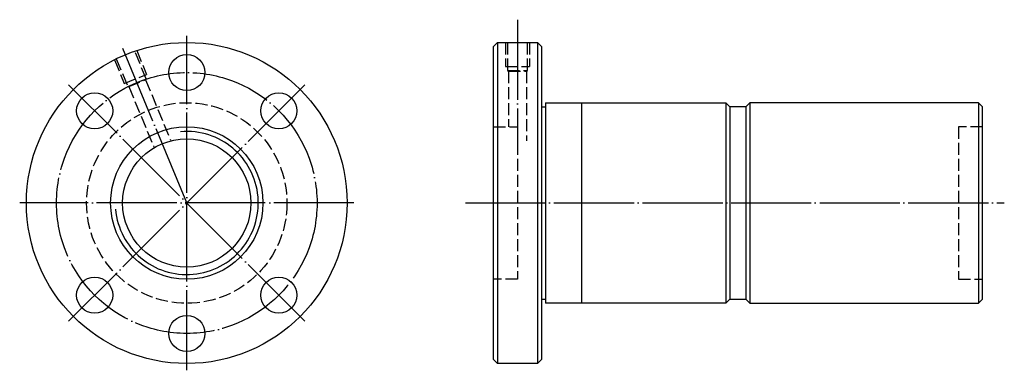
# Model space of a CAD drawing. Header units: millimetres. Extents: x -17 to 228, y 158 to 246.
import ezdxf

# ---------------------------------------------------------------- set-up
doc = ezdxf.new("R2010")
doc.units = ezdxf.units.MM
for name, pattern in [('CENTER', [22, 20, -1, 0, -1]), ('DASHED', [4, 3, -1]), ('THIN', [200000, 200000, 0])]:
    doc.linetypes.add(name, pattern=pattern)
doc.layers.add('NT', color=7, linetype='Continuous')

msp = doc.modelspace()

# ---------------------------------------------------------------- linework, layer by layer
at = {"layer": 'NT', "color": 3, "linetype": 'CENTER'}
for p, q in [((107, 245.67), (107, 213)), ((24.5, 158.31), (24.5, 241.69)), ((24.5, 200), (8.55, 238.51)), ((53.98, 229.48), (-4.98, 170.52)), ((53.98, 170.52), (-4.98, 229.48)), ((66.19, 200), (-17.19, 200)), ((94, 200), (228.47, 200))]:
    msp.add_line(p, q, dxfattribs=at)
at = {"layer": 'NT', "color": 16, "linetype": 'Continuous'}
for p, q in [((101, 239), (102, 240)), ((101, 161), (101, 239)), ((102, 240), (112, 240)), ((102, 240), (102, 160)), ((112, 240), (113, 239)), ((112, 240), (112, 160)), ((113, 239), (113, 161)), ((113, 224), (114, 224)), ((114, 225), (114, 175)), ((114, 225), (159, 225)), ((123, 225), (123, 175)), ((159, 225), (160, 224)), ((159, 225), (159, 175)), ((160, 224), (160, 176)), ((164, 224), (160, 224)), ((165, 225), (164, 224)), ((164, 224), (164, 176)), ((222, 225), (165, 225)), ((165, 225), (165, 175)), ((222, 225), (222, 175)), ((222, 225), (223, 224)), ((223, 176), (223, 224)), ((113, 176), (114, 176)), ((159, 175), (114, 175)), ((160, 176), (159, 175)), ((160, 176), (164, 176)), ((164, 176), (165, 175)), ((165, 175), (222, 175)), ((222, 175), (223, 176)), ((102, 160), (101, 161)), ((112, 160), (102, 160)), ((113, 161), (112, 160))]:
    msp.add_line(p, q, dxfattribs=at)
at = {"layer": 'NT', "color": 1, "linetype": 'DASHED'}
for p, q in [((104, 240), (104, 234)), ((110, 240), (110, 234)), ((12.01, 238), (14.47, 232.06)), ((6.46, 235.7), (8.92, 229.77)), ((104, 234), (110, 234)), ((8.92, 229.77), (14.47, 232.06)), ((9.77, 229.03), (14.39, 230.95)), ((104.5, 233), (109.5, 233)), ((104.75, 232.86), (104.75, 219)), ((109.25, 232.86), (109.25, 215.47)), ((10.05, 229), (16.3, 213.92)), ((14.21, 230.72), (20.46, 215.64)), ((101, 219), (107, 219)), ((107, 219), (107, 181)), ((223, 219), (217, 219)), ((217, 219), (217, 181)), ((107, 181), (101, 181)), ((217, 181), (223, 181))]:
    msp.add_line(p, q, dxfattribs=at)
for points in [[(104.5, 240), (104.5, 233), (104.75, 232.86), (109.25, 232.86), (109.5, 233), (109.5, 240)], [(6.91, 235.93), (9.77, 229.03), (10.05, 229), (14.21, 230.72), (14.39, 230.95), (11.53, 237.84)]]:
    msp.add_lwpolyline(points, dxfattribs=at)
at = {"layer": 'NT', "color": 16, "linetype": 'Continuous'}
for centre, radius in [((24.5, 200), 40), ((24.5, 232.5), 4.5), ((1.52, 222.98), 4.5), ((47.48, 222.98), 4.5), ((24.5, 200), 19), ((24.5, 200), 16), ((1.52, 177.02), 4.5), ((47.48, 177.02), 4.5), ((24.5, 167.5), 4.5)]:
    msp.add_circle(centre, radius, dxfattribs=at)
at = {"layer": 'NT', "color": 3, "linetype": 'CENTER'}
msp.add_circle((24.5, 200), 32.5, dxfattribs=at)
at = {"layer": 'NT', "color": 1, "linetype": 'DASHED'}
msp.add_circle((24.5, 200), 25, dxfattribs=at)
at = {"layer": 'NT', "color": 5, "linetype": 'THIN'}
msp.add_arc((24.5, 200), 17.84, 185, 95, dxfattribs=at)

doc.saveas('drawing.dxf')
